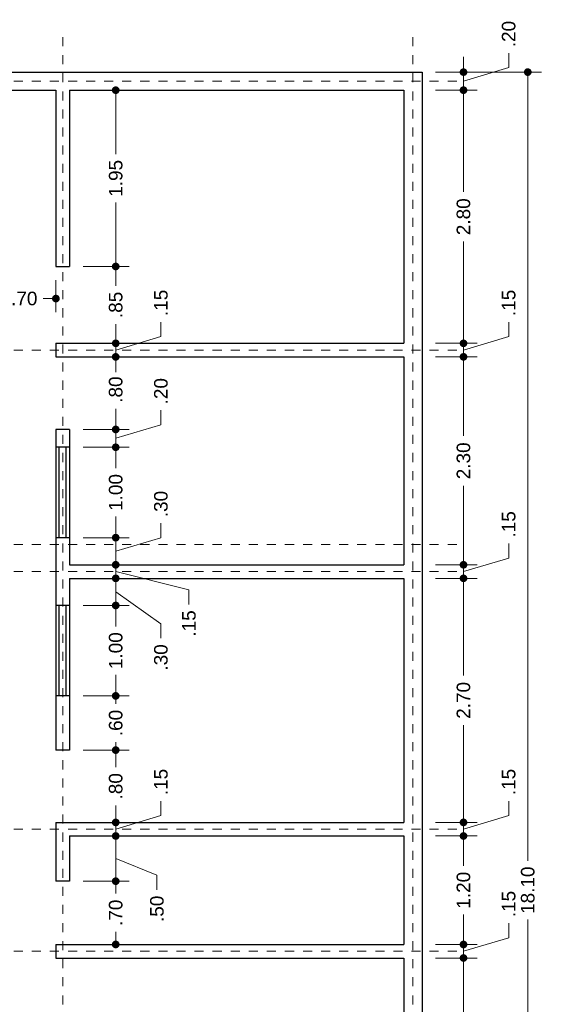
# Model space of a CAD drawing. Header units: millimetres. Extents: x 2562.1 to 2574.2, y 871.5 to 892.7.
# Tile 4 of 4: x 2568.4 to 2574.2, y 881.8 to 892.7. Entities that reach past the tile are written whole.
import ezdxf

# ---------------------------------------------------------------- set-up
doc = ezdxf.new("R2010")
doc.units = ezdxf.units.MM
doc.header["$LTSCALE"] = 0.001
doc.linetypes.add('CENTER2', pattern=[28.575, 19.05, -3.175, 3.175, -3.175])
for name, color, linetype, lineweight in [('Cotas', 7, 'Continuous', 18), ('Ejes', 7, 'CENTER2', 5), ('Muros', 7, 'Continuous', 30), ('Ventanas', 250, 'Continuous', 25)]:
    doc.layers.add(name, color=color, linetype=linetype, lineweight=lineweight)
doc.styles.get("Standard").update_dxf_attribs({"font": 'arial.ttf'})
doc.dimstyles.new('1-100', dxfattribs={"dimscale": 100, "dimtxt": 0.0015, "dimasz": 0.00085, "dimexe": 0.0015, "dimexo": 0.0015, "dimgap": 0.0008, "dimtad": 0, "dimzin": 4, "dimdsep": 46, "dimtxsty": 'Standard', "dimblk": 'DOT', "dimcen": 0.0009, "dimclrd": 256, "dimclre": 256, "dimclrt": 256, "dimadec": 0, "dimazin": 0, "dimtfac": 1, "dimtofl": 0, "dimtmove": 1, "dimatfit": 2, "dimfxl": 0.0015, "dimtfill": 1, "dimtolj": 1, "dimtzin": 4, "dimlwd": -1, "dimlwe": -1, "dimarcsym": 0})

# ---------------------------------------------------------------- blocks, each defined once
blk = doc.blocks.new('_DOT')
at = {"color": 0, "linetype": 'ByBlock'}
blk.add_line((-0.5, 0), (-1, 0), dxfattribs=at)
at = {"color": 0, "linetype": 'ByBlock', "const_width": 0.5}
blk.add_lwpolyline([(-0.25, 0, 1), (0.25, 0, 1)], format="xyb", close=True, dxfattribs=at)
blk = doc.blocks.new('*D50')
at = {"layer": 'Cotas', "transparency": 16777216}
for p, q in [((2568.129, 889.849), (2568.129, 889.494)), ((2568.829, 889.849), (2568.829, 889.494)), ((2568.214, 889.644), (2568.268, 889.644)), ((2568.744, 889.644), (2568.69, 889.644))]:
    blk.add_line(p, q, dxfattribs=at)
at = {"layer": 'Defpoints', "color": 0, "transparency": 16777216}
for p in [(2568.129, 889.999), (2568.829, 889.999), (2568.829, 889.644)]:
    blk.add_point(p, dxfattribs=at)
at = {"layer": 'Cotas', "transparency": 16777216, "xscale": 0.08499999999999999, "yscale": 0.08499999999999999, "zscale": 0.08499999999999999, "rotation": 180}
blk.add_blockref('_DOT', (2568.129, 889.644), dxfattribs=at)
at = {"layer": 'Cotas', "transparency": 16777216, "xscale": 0.08499999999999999, "yscale": 0.08499999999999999, "zscale": 0.08499999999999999}
blk.add_blockref('_DOT', (2568.829, 889.644), dxfattribs=at)
at = {"layer": 'Cotas', "transparency": 16777216, "insert": (2568.479, 889.644), "char_height": 0.15, "attachment_point": 5, "bg_fill": 3, "box_fill_scale": 1.1, "bg_fill_color": 256, "bg_fill_true_color": 13158600, "bg_fill_transparency": 0}
blk.add_mtext('\\A1;.70', dxfattribs=at)
blk = doc.blocks.new('*D51')
at = {"layer": 'Cotas', "transparency": 16777216}
for p, q in [((2569.129, 891.949), (2569.641, 891.949)), ((2569.491, 891.864), (2569.491, 891.243)), ((2569.491, 890.084), (2569.491, 890.706)), ((2569.129, 889.999), (2569.641, 889.999))]:
    blk.add_line(p, q, dxfattribs=at)
at = {"layer": 'Defpoints', "color": 0, "transparency": 16777216}
for p in [(2568.979, 891.949), (2568.979, 889.999), (2569.491, 889.999)]:
    blk.add_point(p, dxfattribs=at)
at = {"layer": 'Cotas', "transparency": 16777216, "xscale": 0.08499999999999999, "yscale": 0.08499999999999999, "zscale": 0.08499999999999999}
for p, rotation in [((2569.491, 891.949), 90), ((2569.491, 889.999), 270)]:
    blk.add_blockref('_DOT', p, dxfattribs=dict(at, rotation=rotation))
at = {"layer": 'Cotas', "transparency": 16777216, "insert": (2569.491, 890.974), "char_height": 0.15, "attachment_point": 5, "rotation": 90, "bg_fill": 3, "box_fill_scale": 1.1, "bg_fill_color": 256, "bg_fill_true_color": 13158600, "bg_fill_transparency": 0}
blk.add_mtext('\\A1;1.95', dxfattribs=at)
blk = doc.blocks.new('*D52')
at = {"layer": 'Cotas', "transparency": 16777216}
for p, q in [((2569.129, 889.999), (2569.641, 889.999)), ((2569.491, 889.914), (2569.491, 889.786)), ((2569.491, 889.234), (2569.491, 889.362)), ((2568.979, 889.149), (2569.641, 889.149))]:
    blk.add_line(p, q, dxfattribs=at)
at = {"layer": 'Defpoints', "color": 0, "transparency": 16777216}
for p in [(2568.979, 889.999), (2568.829, 889.149), (2569.491, 889.149)]:
    blk.add_point(p, dxfattribs=at)
at = {"layer": 'Cotas', "transparency": 16777216, "xscale": 0.08499999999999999, "yscale": 0.08499999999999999, "zscale": 0.08499999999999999}
for p, rotation in [((2569.491, 889.999), 90), ((2569.491, 889.149), 270)]:
    blk.add_blockref('_DOT', p, dxfattribs=dict(at, rotation=rotation))
at = {"layer": 'Cotas', "transparency": 16777216, "insert": (2569.491, 889.574), "char_height": 0.15, "attachment_point": 5, "rotation": 90, "bg_fill": 3, "box_fill_scale": 1.1, "bg_fill_color": 256, "bg_fill_true_color": 13158600, "bg_fill_transparency": 0}
blk.add_mtext('\\A1;.85', dxfattribs=at)
blk = doc.blocks.new('*D53')
at = {"layer": 'Cotas', "transparency": 16777216}
for p, q in [((2569.991, 889.224), (2569.991, 889.384)), ((2569.491, 889.234), (2569.491, 889.319)), ((2569.491, 889.074), (2569.991, 889.224)), ((2568.979, 889.149), (2569.641, 889.149)), ((2569.491, 889.149), (2569.491, 888.999)), ((2569.054, 888.999), (2569.641, 888.999)), ((2569.491, 888.914), (2569.491, 888.829))]:
    blk.add_line(p, q, dxfattribs=at)
at = {"layer": 'Defpoints', "color": 0, "transparency": 16777216}
for p in [(2568.829, 889.149), (2568.904, 888.999), (2569.491, 888.999)]:
    blk.add_point(p, dxfattribs=at)
at = {"layer": 'Cotas', "transparency": 16777216, "xscale": 0.08499999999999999, "yscale": 0.08499999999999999, "zscale": 0.08499999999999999}
for p, rotation in [((2569.491, 889.149), 270), ((2569.491, 888.999), 90)]:
    blk.add_blockref('_DOT', p, dxfattribs=dict(at, rotation=rotation))
at = {"layer": 'Cotas', "transparency": 16777216, "insert": (2569.991, 889.596), "char_height": 0.15, "attachment_point": 5, "rotation": 90, "bg_fill": 3, "box_fill_scale": 1.1, "bg_fill_color": 256, "bg_fill_true_color": 13158600, "bg_fill_transparency": 0}
blk.add_mtext('\\A1;.15', dxfattribs=at)
blk = doc.blocks.new('*D54')
at = {"layer": 'Cotas', "transparency": 16777216}
for p, q in [((2569.054, 888.999), (2569.641, 888.999)), ((2569.491, 888.914), (2569.491, 888.848)), ((2569.491, 888.281), (2569.491, 888.426)), ((2569.129, 888.196), (2569.641, 888.196))]:
    blk.add_line(p, q, dxfattribs=at)
at = {"layer": 'Defpoints', "color": 0, "transparency": 16777216}
for p in [(2568.904, 888.999), (2568.979, 888.196), (2569.491, 888.196)]:
    blk.add_point(p, dxfattribs=at)
at = {"layer": 'Cotas', "transparency": 16777216, "xscale": 0.08499999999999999, "yscale": 0.08499999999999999, "zscale": 0.08499999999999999}
for p, rotation in [((2569.491, 888.999), 90), ((2569.491, 888.196), 270)]:
    blk.add_blockref('_DOT', p, dxfattribs=dict(at, rotation=rotation))
at = {"layer": 'Cotas', "transparency": 16777216, "insert": (2569.491, 888.637), "char_height": 0.15, "attachment_point": 5, "rotation": 90, "bg_fill": 3, "box_fill_scale": 1.1, "bg_fill_color": 256, "bg_fill_true_color": 13158600, "bg_fill_transparency": 0}
blk.add_mtext('\\A1;.80', dxfattribs=at)
blk = doc.blocks.new('*D55')
at = {"layer": 'Cotas', "transparency": 16777216}
for p, q in [((2569.491, 888.281), (2569.491, 888.366)), ((2569.991, 888.248), (2569.991, 888.408)), ((2569.491, 888.098), (2569.991, 888.248)), ((2569.129, 888.196), (2569.641, 888.196)), ((2569.491, 888.196), (2569.491, 887.999)), ((2569.129, 887.999), (2569.641, 887.999)), ((2569.491, 887.914), (2569.491, 887.829))]:
    blk.add_line(p, q, dxfattribs=at)
at = {"layer": 'Defpoints', "color": 0, "transparency": 16777216}
for p in [(2568.979, 888.196), (2568.979, 887.999), (2569.491, 887.999)]:
    blk.add_point(p, dxfattribs=at)
at = {"layer": 'Cotas', "transparency": 16777216, "xscale": 0.08499999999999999, "yscale": 0.08499999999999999, "zscale": 0.08499999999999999}
for p, rotation in [((2569.491, 888.196), 270), ((2569.491, 887.999), 90)]:
    blk.add_blockref('_DOT', p, dxfattribs=dict(at, rotation=rotation))
at = {"layer": 'Cotas', "transparency": 16777216, "insert": (2569.991, 888.619), "char_height": 0.15, "attachment_point": 5, "rotation": 90, "bg_fill": 3, "box_fill_scale": 1.1, "bg_fill_color": 256, "bg_fill_true_color": 13158600, "bg_fill_transparency": 0}
blk.add_mtext('\\A1;.20', dxfattribs=at)
blk = doc.blocks.new('*D56')
at = {"layer": 'Cotas', "transparency": 16777216}
for p, q in [((2569.129, 887.999), (2569.641, 887.999)), ((2569.491, 887.914), (2569.491, 887.767)), ((2569.491, 887.084), (2569.491, 887.232)), ((2569.129, 886.999), (2569.641, 886.999))]:
    blk.add_line(p, q, dxfattribs=at)
at = {"layer": 'Defpoints', "color": 0, "transparency": 16777216}
for p in [(2568.979, 887.999), (2568.979, 886.999), (2569.491, 886.999)]:
    blk.add_point(p, dxfattribs=at)
at = {"layer": 'Cotas', "transparency": 16777216, "xscale": 0.08499999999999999, "yscale": 0.08499999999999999, "zscale": 0.08499999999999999}
for p, rotation in [((2569.491, 887.999), 90), ((2569.491, 886.999), 270)]:
    blk.add_blockref('_DOT', p, dxfattribs=dict(at, rotation=rotation))
at = {"layer": 'Cotas', "transparency": 16777216, "insert": (2569.491, 887.499), "char_height": 0.15, "attachment_point": 5, "rotation": 90, "bg_fill": 3, "box_fill_scale": 1.1, "bg_fill_color": 256, "bg_fill_true_color": 13158600, "bg_fill_transparency": 0}
blk.add_mtext('\\A1;1.00', dxfattribs=at)
blk = doc.blocks.new('*D57')
at = {"layer": 'Cotas', "transparency": 16777216}
for p, q in [((2569.491, 887.084), (2569.491, 887.169)), ((2569.991, 886.999), (2569.991, 887.159)), ((2569.129, 886.999), (2569.641, 886.999)), ((2569.491, 886.849), (2569.991, 886.999)), ((2569.491, 886.999), (2569.491, 886.699)), ((2569.129, 886.699), (2569.641, 886.699)), ((2569.491, 886.614), (2569.491, 886.529))]:
    blk.add_line(p, q, dxfattribs=at)
at = {"layer": 'Defpoints', "color": 0, "transparency": 16777216}
for p in [(2568.979, 886.999), (2568.979, 886.699), (2569.491, 886.699)]:
    blk.add_point(p, dxfattribs=at)
at = {"layer": 'Cotas', "transparency": 16777216, "xscale": 0.08499999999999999, "yscale": 0.08499999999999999, "zscale": 0.08499999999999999}
for p, rotation in [((2569.491, 886.999), 270), ((2569.491, 886.699), 90)]:
    blk.add_blockref('_DOT', p, dxfattribs=dict(at, rotation=rotation))
at = {"layer": 'Cotas', "transparency": 16777216, "insert": (2569.991, 887.371), "char_height": 0.15, "attachment_point": 5, "rotation": 90, "bg_fill": 3, "box_fill_scale": 1.1, "bg_fill_color": 256, "bg_fill_true_color": 13158600, "bg_fill_transparency": 0}
blk.add_mtext('\\A1;.30', dxfattribs=at)
blk = doc.blocks.new('*D58')
at = {"layer": 'Cotas', "transparency": 16777216}
for p, q in [((2569.491, 886.784), (2569.491, 886.869)), ((2569.129, 886.699), (2569.641, 886.699)), ((2569.491, 886.699), (2569.491, 886.549)), ((2569.491, 886.624), (2570.301, 886.421)), ((2569.129, 886.549), (2569.641, 886.549)), ((2569.491, 886.464), (2569.491, 886.379)), ((2570.301, 886.421), (2570.301, 886.261))]:
    blk.add_line(p, q, dxfattribs=at)
at = {"layer": 'Defpoints', "color": 0, "transparency": 16777216}
for p in [(2568.979, 886.699), (2568.979, 886.549), (2569.491, 886.549)]:
    blk.add_point(p, dxfattribs=at)
at = {"layer": 'Cotas', "transparency": 16777216, "xscale": 0.08499999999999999, "yscale": 0.08499999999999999, "zscale": 0.08499999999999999}
for p, rotation in [((2569.491, 886.699), 270), ((2569.491, 886.549), 90)]:
    blk.add_blockref('_DOT', p, dxfattribs=dict(at, rotation=rotation))
at = {"layer": 'Cotas', "transparency": 16777216, "insert": (2570.301, 886.05), "char_height": 0.15, "attachment_point": 5, "rotation": 90, "bg_fill": 3, "box_fill_scale": 1.1, "bg_fill_color": 256, "bg_fill_true_color": 13158600, "bg_fill_transparency": 0}
blk.add_mtext('\\A1;.15', dxfattribs=at)
blk = doc.blocks.new('*D59')
at = {"layer": 'Cotas', "transparency": 16777216}
for p, q in [((2569.491, 886.634), (2569.491, 886.719)), ((2569.129, 886.549), (2569.641, 886.549)), ((2569.491, 886.549), (2569.491, 886.249)), ((2569.491, 886.399), (2569.991, 886.046)), ((2569.129, 886.249), (2569.641, 886.249)), ((2569.491, 886.164), (2569.491, 886.079)), ((2569.991, 886.046), (2569.991, 885.886))]:
    blk.add_line(p, q, dxfattribs=at)
at = {"layer": 'Defpoints', "color": 0, "transparency": 16777216}
for p in [(2568.979, 886.549), (2568.979, 886.249), (2569.491, 886.249)]:
    blk.add_point(p, dxfattribs=at)
at = {"layer": 'Cotas', "transparency": 16777216, "xscale": 0.08499999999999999, "yscale": 0.08499999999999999, "zscale": 0.08499999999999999}
for p, rotation in [((2569.491, 886.549), 270), ((2569.491, 886.249), 90)]:
    blk.add_blockref('_DOT', p, dxfattribs=dict(at, rotation=rotation))
at = {"layer": 'Cotas', "transparency": 16777216, "insert": (2569.991, 885.674), "char_height": 0.15, "attachment_point": 5, "rotation": 90, "bg_fill": 3, "box_fill_scale": 1.1, "bg_fill_color": 256, "bg_fill_true_color": 13158600, "bg_fill_transparency": 0}
blk.add_mtext('\\A1;.30', dxfattribs=at)
blk = doc.blocks.new('*D60')
at = {"layer": 'Cotas', "transparency": 16777216}
for p, q in [((2569.129, 886.249), (2569.641, 886.249)), ((2569.491, 886.164), (2569.491, 886.017)), ((2569.491, 885.334), (2569.491, 885.482)), ((2569.129, 885.249), (2569.641, 885.249))]:
    blk.add_line(p, q, dxfattribs=at)
at = {"layer": 'Defpoints', "color": 0, "transparency": 16777216}
for p in [(2568.979, 886.249), (2568.979, 885.249), (2569.491, 885.249)]:
    blk.add_point(p, dxfattribs=at)
at = {"layer": 'Cotas', "transparency": 16777216, "xscale": 0.08499999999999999, "yscale": 0.08499999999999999, "zscale": 0.08499999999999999}
for p, rotation in [((2569.491, 886.249), 90), ((2569.491, 885.249), 270)]:
    blk.add_blockref('_DOT', p, dxfattribs=dict(at, rotation=rotation))
at = {"layer": 'Cotas', "transparency": 16777216, "insert": (2569.491, 885.749), "char_height": 0.15, "attachment_point": 5, "rotation": 90, "bg_fill": 3, "box_fill_scale": 1.1, "bg_fill_color": 256, "bg_fill_true_color": 13158600, "bg_fill_transparency": 0}
blk.add_mtext('\\A1;1.00', dxfattribs=at)
blk = doc.blocks.new('*D61')
at = {"layer": 'Cotas', "transparency": 16777216}
for p, q in [((2569.129, 885.249), (2569.641, 885.249)), ((2569.491, 885.164), (2569.491, 885.161)), ((2569.129, 884.649), (2569.641, 884.649)), ((2569.491, 884.734), (2569.491, 884.738))]:
    blk.add_line(p, q, dxfattribs=at)
at = {"layer": 'Defpoints', "color": 0, "transparency": 16777216}
for p in [(2568.979, 885.249), (2568.979, 884.649), (2569.491, 884.649)]:
    blk.add_point(p, dxfattribs=at)
at = {"layer": 'Cotas', "transparency": 16777216, "xscale": 0.08499999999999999, "yscale": 0.08499999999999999, "zscale": 0.08499999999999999}
for p, rotation in [((2569.491, 885.249), 90), ((2569.491, 884.649), 270)]:
    blk.add_blockref('_DOT', p, dxfattribs=dict(at, rotation=rotation))
at = {"layer": 'Cotas', "transparency": 16777216, "insert": (2569.491, 884.949), "char_height": 0.15, "attachment_point": 5, "rotation": 90, "bg_fill": 3, "box_fill_scale": 1.1, "bg_fill_color": 256, "bg_fill_true_color": 13158600, "bg_fill_transparency": 0}
blk.add_mtext('\\A1;.60', dxfattribs=at)
blk = doc.blocks.new('*D62')
at = {"layer": 'Cotas', "transparency": 16777216}
for p, q in [((2569.129, 884.649), (2569.641, 884.649)), ((2569.491, 884.564), (2569.491, 884.461)), ((2569.491, 883.934), (2569.491, 884.038)), ((2568.979, 883.849), (2569.641, 883.849))]:
    blk.add_line(p, q, dxfattribs=at)
at = {"layer": 'Defpoints', "color": 0, "transparency": 16777216}
for p in [(2568.979, 884.649), (2568.829, 883.849), (2569.491, 883.849)]:
    blk.add_point(p, dxfattribs=at)
at = {"layer": 'Cotas', "transparency": 16777216, "xscale": 0.08499999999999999, "yscale": 0.08499999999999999, "zscale": 0.08499999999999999}
for p, rotation in [((2569.491, 884.649), 90), ((2569.491, 883.849), 270)]:
    blk.add_blockref('_DOT', p, dxfattribs=dict(at, rotation=rotation))
at = {"layer": 'Cotas', "transparency": 16777216, "insert": (2569.491, 884.249), "char_height": 0.15, "attachment_point": 5, "rotation": 90, "bg_fill": 3, "box_fill_scale": 1.1, "bg_fill_color": 256, "bg_fill_true_color": 13158600, "bg_fill_transparency": 0}
blk.add_mtext('\\A1;.80', dxfattribs=at)
blk = doc.blocks.new('*D63')
at = {"layer": 'Cotas', "transparency": 16777216}
for p, q in [((2569.491, 883.934), (2569.491, 884.019)), ((2569.991, 883.924), (2569.991, 884.084)), ((2569.491, 883.774), (2569.991, 883.924)), ((2568.979, 883.849), (2569.641, 883.849)), ((2569.491, 883.849), (2569.491, 883.699)), ((2569.129, 883.699), (2569.641, 883.699)), ((2569.491, 883.614), (2569.491, 883.529))]:
    blk.add_line(p, q, dxfattribs=at)
at = {"layer": 'Defpoints', "color": 0, "transparency": 16777216}
for p in [(2568.829, 883.849), (2568.979, 883.699), (2569.491, 883.699)]:
    blk.add_point(p, dxfattribs=at)
at = {"layer": 'Cotas', "transparency": 16777216, "xscale": 0.08499999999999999, "yscale": 0.08499999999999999, "zscale": 0.08499999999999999}
for p, rotation in [((2569.491, 883.849), 270), ((2569.491, 883.699), 90)]:
    blk.add_blockref('_DOT', p, dxfattribs=dict(at, rotation=rotation))
at = {"layer": 'Cotas', "transparency": 16777216, "insert": (2569.991, 884.296), "char_height": 0.15, "attachment_point": 5, "rotation": 90, "bg_fill": 3, "box_fill_scale": 1.1, "bg_fill_color": 256, "bg_fill_true_color": 13158600, "bg_fill_transparency": 0}
blk.add_mtext('\\A1;.15', dxfattribs=at)
blk = doc.blocks.new('*D64')
at = {"layer": 'Cotas', "transparency": 16777216}
for p, q in [((2569.129, 883.699), (2569.641, 883.699)), ((2569.491, 883.614), (2569.491, 883.284)), ((2569.491, 883.449), (2569.947, 883.264)), ((2569.947, 883.264), (2569.947, 883.104)), ((2569.129, 883.199), (2569.641, 883.199))]:
    blk.add_line(p, q, dxfattribs=at)
at = {"layer": 'Defpoints', "color": 0, "transparency": 16777216}
for p in [(2568.979, 883.699), (2568.979, 883.199), (2569.491, 883.199)]:
    blk.add_point(p, dxfattribs=at)
at = {"layer": 'Cotas', "transparency": 16777216, "xscale": 0.08499999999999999, "yscale": 0.08499999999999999, "zscale": 0.08499999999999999}
for p, rotation in [((2569.491, 883.699), 90), ((2569.491, 883.199), 270)]:
    blk.add_blockref('_DOT', p, dxfattribs=dict(at, rotation=rotation))
at = {"layer": 'Cotas', "transparency": 16777216, "insert": (2569.947, 882.893), "char_height": 0.15, "attachment_point": 5, "rotation": 90, "bg_fill": 3, "box_fill_scale": 1.1, "bg_fill_color": 256, "bg_fill_true_color": 13158600, "bg_fill_transparency": 0}
blk.add_mtext('\\A1;.50', dxfattribs=at)
blk = doc.blocks.new('*D65')
at = {"layer": 'Cotas', "transparency": 16777216}
for p, q in [((2569.129, 883.199), (2569.641, 883.199)), ((2569.491, 883.114), (2569.491, 883.061)), ((2569.491, 882.584), (2569.491, 882.638)), ((2568.979, 882.499), (2569.641, 882.499))]:
    blk.add_line(p, q, dxfattribs=at)
at = {"layer": 'Defpoints', "color": 0, "transparency": 16777216}
for p in [(2568.979, 883.199), (2568.829, 882.499), (2569.491, 882.499)]:
    blk.add_point(p, dxfattribs=at)
at = {"layer": 'Cotas', "transparency": 16777216, "xscale": 0.08499999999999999, "yscale": 0.08499999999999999, "zscale": 0.08499999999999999}
for p, rotation in [((2569.491, 883.199), 90), ((2569.491, 882.499), 270)]:
    blk.add_blockref('_DOT', p, dxfattribs=dict(at, rotation=rotation))
at = {"layer": 'Cotas', "transparency": 16777216, "insert": (2569.491, 882.849), "char_height": 0.15, "attachment_point": 5, "rotation": 90, "bg_fill": 3, "box_fill_scale": 1.1, "bg_fill_color": 256, "bg_fill_true_color": 13158600, "bg_fill_transparency": 0}
blk.add_mtext('\\A1;.70', dxfattribs=at)
blk = doc.blocks.new('*D70')
at = {"layer": 'Cotas', "transparency": 16777216}
for p, q in [((2573.029, 882.349), (2573.488, 882.349)), ((2573.338, 882.264), (2573.338, 880.124)), ((2573.338, 877.434), (2573.338, 879.575)), ((2573.029, 877.349), (2573.488, 877.349))]:
    blk.add_line(p, q, dxfattribs=at)
at = {"layer": 'Defpoints', "color": 0, "transparency": 16777216}
for p in [(2572.879, 882.349), (2573.338, 882.349), (2572.879, 877.349)]:
    blk.add_point(p, dxfattribs=at)
at = {"layer": 'Cotas', "transparency": 16777216, "xscale": 0.08499999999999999, "yscale": 0.08499999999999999, "zscale": 0.08499999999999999}
for p, rotation in [((2573.338, 882.349), 90), ((2573.338, 877.349), 270)]:
    blk.add_blockref('_DOT', p, dxfattribs=dict(at, rotation=rotation))
at = {"layer": 'Cotas', "transparency": 16777216, "insert": (2573.338, 879.849), "char_height": 0.15, "attachment_point": 5, "rotation": 90, "bg_fill": 3, "box_fill_scale": 1.1, "bg_fill_color": 256, "bg_fill_true_color": 13158600, "bg_fill_transparency": 0}
blk.add_mtext('\\A1;5.00', dxfattribs=at)
blk = doc.blocks.new('*D71')
at = {"layer": 'Cotas', "transparency": 16777216}
for p, q in [((2573.838, 882.574), (2573.838, 882.734)), ((2573.338, 882.584), (2573.338, 882.669)), ((2573.338, 882.424), (2573.838, 882.574)), ((2573.029, 882.499), (2573.488, 882.499)), ((2573.338, 882.349), (2573.338, 882.499)), ((2573.029, 882.349), (2573.488, 882.349)), ((2573.338, 882.264), (2573.338, 882.179))]:
    blk.add_line(p, q, dxfattribs=at)
at = {"layer": 'Defpoints', "color": 0, "transparency": 16777216}
for p in [(2572.879, 882.499), (2573.338, 882.499), (2572.879, 882.349)]:
    blk.add_point(p, dxfattribs=at)
at = {"layer": 'Cotas', "transparency": 16777216, "xscale": 0.08499999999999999, "yscale": 0.08499999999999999, "zscale": 0.08499999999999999}
for p, rotation in [((2573.338, 882.499), 270), ((2573.338, 882.349), 90)]:
    blk.add_blockref('_DOT', p, dxfattribs=dict(at, rotation=rotation))
at = {"layer": 'Cotas', "transparency": 16777216, "insert": (2573.838, 882.946), "char_height": 0.15, "attachment_point": 5, "rotation": 90, "bg_fill": 3, "box_fill_scale": 1.1, "bg_fill_color": 256, "bg_fill_true_color": 13158600, "bg_fill_transparency": 0}
blk.add_mtext('\\A1;.15', dxfattribs=at)
blk = doc.blocks.new('*D72')
at = {"layer": 'Cotas', "transparency": 16777216}
for p, q in [((2573.029, 883.699), (2573.488, 883.699)), ((2573.338, 883.614), (2573.338, 883.367)), ((2573.338, 882.584), (2573.338, 882.832)), ((2573.029, 882.499), (2573.488, 882.499))]:
    blk.add_line(p, q, dxfattribs=at)
at = {"layer": 'Defpoints', "color": 0, "transparency": 16777216}
for p in [(2572.879, 883.699), (2573.338, 883.699), (2572.879, 882.499)]:
    blk.add_point(p, dxfattribs=at)
at = {"layer": 'Cotas', "transparency": 16777216, "xscale": 0.08499999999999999, "yscale": 0.08499999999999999, "zscale": 0.08499999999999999}
for p, rotation in [((2573.338, 883.699), 90), ((2573.338, 882.499), 270)]:
    blk.add_blockref('_DOT', p, dxfattribs=dict(at, rotation=rotation))
at = {"layer": 'Cotas', "transparency": 16777216, "insert": (2573.338, 883.099), "char_height": 0.15, "attachment_point": 5, "rotation": 90, "bg_fill": 3, "box_fill_scale": 1.1, "bg_fill_color": 256, "bg_fill_true_color": 13158600, "bg_fill_transparency": 0}
blk.add_mtext('\\A1;1.20', dxfattribs=at)
blk = doc.blocks.new('*D73')
at = {"layer": 'Cotas', "transparency": 16777216}
for p, q in [((2573.338, 883.934), (2573.338, 884.019)), ((2573.838, 883.924), (2573.838, 884.084)), ((2573.338, 883.774), (2573.838, 883.924)), ((2573.029, 883.849), (2573.488, 883.849)), ((2573.338, 883.699), (2573.338, 883.849)), ((2573.029, 883.699), (2573.488, 883.699)), ((2573.338, 883.614), (2573.338, 883.529))]:
    blk.add_line(p, q, dxfattribs=at)
at = {"layer": 'Defpoints', "color": 0, "transparency": 16777216}
for p in [(2572.879, 883.849), (2573.338, 883.849), (2572.879, 883.699)]:
    blk.add_point(p, dxfattribs=at)
at = {"layer": 'Cotas', "transparency": 16777216, "xscale": 0.08499999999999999, "yscale": 0.08499999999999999, "zscale": 0.08499999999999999}
for p, rotation in [((2573.338, 883.849), 270), ((2573.338, 883.699), 90)]:
    blk.add_blockref('_DOT', p, dxfattribs=dict(at, rotation=rotation))
at = {"layer": 'Cotas', "transparency": 16777216, "insert": (2573.838, 884.296), "char_height": 0.15, "attachment_point": 5, "rotation": 90, "bg_fill": 3, "box_fill_scale": 1.1, "bg_fill_color": 256, "bg_fill_true_color": 13158600, "bg_fill_transparency": 0}
blk.add_mtext('\\A1;.15', dxfattribs=at)
blk = doc.blocks.new('*D74')
at = {"layer": 'Cotas', "transparency": 16777216}
for p, q in [((2573.029, 886.549), (2573.488, 886.549)), ((2573.338, 886.464), (2573.338, 885.475)), ((2573.338, 883.934), (2573.338, 884.924)), ((2573.029, 883.849), (2573.488, 883.849))]:
    blk.add_line(p, q, dxfattribs=at)
at = {"layer": 'Defpoints', "color": 0, "transparency": 16777216}
for p in [(2572.879, 886.549), (2573.338, 886.549), (2572.879, 883.849)]:
    blk.add_point(p, dxfattribs=at)
at = {"layer": 'Cotas', "transparency": 16777216, "xscale": 0.08499999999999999, "yscale": 0.08499999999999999, "zscale": 0.08499999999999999}
for p, rotation in [((2573.338, 886.549), 90), ((2573.338, 883.849), 270)]:
    blk.add_blockref('_DOT', p, dxfattribs=dict(at, rotation=rotation))
at = {"layer": 'Cotas', "transparency": 16777216, "insert": (2573.338, 885.199), "char_height": 0.15, "attachment_point": 5, "rotation": 90, "bg_fill": 3, "box_fill_scale": 1.1, "bg_fill_color": 256, "bg_fill_true_color": 13158600, "bg_fill_transparency": 0}
blk.add_mtext('\\A1;2.70', dxfattribs=at)
blk = doc.blocks.new('*D75')
at = {"layer": 'Cotas', "transparency": 16777216}
for p, q in [((2573.838, 886.774), (2573.838, 886.934)), ((2573.338, 886.784), (2573.338, 886.869)), ((2573.338, 886.624), (2573.838, 886.774)), ((2573.029, 886.699), (2573.488, 886.699)), ((2573.338, 886.549), (2573.338, 886.699)), ((2573.029, 886.549), (2573.488, 886.549)), ((2573.338, 886.464), (2573.338, 886.379))]:
    blk.add_line(p, q, dxfattribs=at)
at = {"layer": 'Defpoints', "color": 0, "transparency": 16777216}
for p in [(2572.879, 886.699), (2573.338, 886.699), (2572.879, 886.549)]:
    blk.add_point(p, dxfattribs=at)
at = {"layer": 'Cotas', "transparency": 16777216, "xscale": 0.08499999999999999, "yscale": 0.08499999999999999, "zscale": 0.08499999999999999}
for p, rotation in [((2573.338, 886.699), 270), ((2573.338, 886.549), 90)]:
    blk.add_blockref('_DOT', p, dxfattribs=dict(at, rotation=rotation))
at = {"layer": 'Cotas', "transparency": 16777216, "insert": (2573.838, 887.146), "char_height": 0.15, "attachment_point": 5, "rotation": 90, "bg_fill": 3, "box_fill_scale": 1.1, "bg_fill_color": 256, "bg_fill_true_color": 13158600, "bg_fill_transparency": 0}
blk.add_mtext('\\A1;.15', dxfattribs=at)
blk = doc.blocks.new('*D76')
at = {"layer": 'Cotas', "transparency": 16777216}
for p, q in [((2573.029, 888.999), (2573.488, 888.999)), ((2573.338, 888.914), (2573.338, 888.125)), ((2573.338, 886.784), (2573.338, 887.574)), ((2573.029, 886.699), (2573.488, 886.699))]:
    blk.add_line(p, q, dxfattribs=at)
at = {"layer": 'Defpoints', "color": 0, "transparency": 16777216}
for p in [(2572.879, 888.999), (2573.338, 888.999), (2572.879, 886.699)]:
    blk.add_point(p, dxfattribs=at)
at = {"layer": 'Cotas', "transparency": 16777216, "xscale": 0.08499999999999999, "yscale": 0.08499999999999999, "zscale": 0.08499999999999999}
for p, rotation in [((2573.338, 888.999), 90), ((2573.338, 886.699), 270)]:
    blk.add_blockref('_DOT', p, dxfattribs=dict(at, rotation=rotation))
at = {"layer": 'Cotas', "transparency": 16777216, "insert": (2573.338, 887.849), "char_height": 0.15, "attachment_point": 5, "rotation": 90, "bg_fill": 3, "box_fill_scale": 1.1, "bg_fill_color": 256, "bg_fill_true_color": 13158600, "bg_fill_transparency": 0}
blk.add_mtext('\\A1;2.30', dxfattribs=at)
blk = doc.blocks.new('*D77')
at = {"layer": 'Cotas', "transparency": 16777216}
for p, q in [((2573.838, 889.224), (2573.838, 889.384)), ((2573.338, 889.234), (2573.338, 889.319)), ((2573.338, 889.074), (2573.838, 889.224)), ((2573.029, 889.149), (2573.488, 889.149)), ((2573.338, 888.999), (2573.338, 889.149)), ((2573.029, 888.999), (2573.488, 888.999)), ((2573.338, 888.914), (2573.338, 888.829))]:
    blk.add_line(p, q, dxfattribs=at)
at = {"layer": 'Defpoints', "color": 0, "transparency": 16777216}
for p in [(2572.879, 889.149), (2573.338, 889.149), (2572.879, 888.999)]:
    blk.add_point(p, dxfattribs=at)
at = {"layer": 'Cotas', "transparency": 16777216, "xscale": 0.08499999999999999, "yscale": 0.08499999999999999, "zscale": 0.08499999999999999}
for p, rotation in [((2573.338, 889.149), 270), ((2573.338, 888.999), 90)]:
    blk.add_blockref('_DOT', p, dxfattribs=dict(at, rotation=rotation))
at = {"layer": 'Cotas', "transparency": 16777216, "insert": (2573.838, 889.596), "char_height": 0.15, "attachment_point": 5, "rotation": 90, "bg_fill": 3, "box_fill_scale": 1.1, "bg_fill_color": 256, "bg_fill_true_color": 13158600, "bg_fill_transparency": 0}
blk.add_mtext('\\A1;.15', dxfattribs=at)
blk = doc.blocks.new('*D78')
at = {"layer": 'Cotas', "transparency": 16777216}
for p, q in [((2573.029, 891.949), (2573.488, 891.949)), ((2573.338, 891.864), (2573.338, 890.825)), ((2573.338, 889.234), (2573.338, 890.274)), ((2573.029, 889.149), (2573.488, 889.149))]:
    blk.add_line(p, q, dxfattribs=at)
at = {"layer": 'Defpoints', "color": 0, "transparency": 16777216}
for p in [(2572.879, 891.949), (2573.338, 891.949), (2572.879, 889.149)]:
    blk.add_point(p, dxfattribs=at)
at = {"layer": 'Cotas', "transparency": 16777216, "xscale": 0.08499999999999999, "yscale": 0.08499999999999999, "zscale": 0.08499999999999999}
for p, rotation in [((2573.338, 891.949), 90), ((2573.338, 889.149), 270)]:
    blk.add_blockref('_DOT', p, dxfattribs=dict(at, rotation=rotation))
at = {"layer": 'Cotas', "transparency": 16777216, "insert": (2573.338, 890.549), "char_height": 0.15, "attachment_point": 5, "rotation": 90, "bg_fill": 3, "box_fill_scale": 1.1, "bg_fill_color": 256, "bg_fill_true_color": 13158600, "bg_fill_transparency": 0}
blk.add_mtext('\\A1;2.80', dxfattribs=at)
blk = doc.blocks.new('*D79')
at = {"layer": 'Cotas', "transparency": 16777216}
for p, q in [((2573.338, 892.234), (2573.338, 892.319)), ((2573.838, 892.199), (2573.838, 892.359)), ((2573.338, 892.049), (2573.838, 892.199)), ((2573.029, 892.149), (2573.488, 892.149)), ((2573.338, 891.949), (2573.338, 892.149)), ((2573.029, 891.949), (2573.488, 891.949)), ((2573.338, 891.864), (2573.338, 891.779))]:
    blk.add_line(p, q, dxfattribs=at)
at = {"layer": 'Defpoints', "color": 0, "transparency": 16777216}
for p in [(2572.879, 892.149), (2573.338, 892.149), (2572.879, 891.949)]:
    blk.add_point(p, dxfattribs=at)
at = {"layer": 'Cotas', "transparency": 16777216, "xscale": 0.08499999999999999, "yscale": 0.08499999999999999, "zscale": 0.08499999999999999}
for p, rotation in [((2573.338, 892.149), 270), ((2573.338, 891.949), 90)]:
    blk.add_blockref('_DOT', p, dxfattribs=dict(at, rotation=rotation))
at = {"layer": 'Cotas', "transparency": 16777216, "insert": (2573.838, 892.57), "char_height": 0.15, "attachment_point": 5, "rotation": 90, "bg_fill": 3, "box_fill_scale": 1.1, "bg_fill_color": 256, "bg_fill_true_color": 13158600, "bg_fill_transparency": 0}
blk.add_mtext('\\A1;.20', dxfattribs=at)
blk = doc.blocks.new('*D88')
at = {"layer": 'Cotas', "transparency": 16777216}
for p, q in [((2573.029, 892.149), (2574.199, 892.149)), ((2574.049, 892.064), (2574.049, 883.425)), ((2574.049, 874.134), (2574.049, 882.774)), ((2573.029, 874.049), (2574.199, 874.049))]:
    blk.add_line(p, q, dxfattribs=at)
at = {"layer": 'Defpoints', "color": 0, "transparency": 16777216}
for p in [(2572.879, 892.149), (2574.049, 892.149), (2572.879, 874.049)]:
    blk.add_point(p, dxfattribs=at)
at = {"layer": 'Cotas', "transparency": 16777216, "xscale": 0.08499999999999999, "yscale": 0.08499999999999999, "zscale": 0.08499999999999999}
for p, rotation in [((2574.049, 892.149), 90), ((2574.049, 874.049), 270)]:
    blk.add_blockref('_DOT', p, dxfattribs=dict(at, rotation=rotation))
at = {"layer": 'Cotas', "transparency": 16777216, "insert": (2574.049, 883.099), "char_height": 0.15, "attachment_point": 5, "rotation": 90, "bg_fill": 3, "box_fill_scale": 1.1, "bg_fill_color": 256, "bg_fill_true_color": 13158600, "bg_fill_transparency": 0}
blk.add_mtext('\\A1;18.10', dxfattribs=at)

msp = doc.modelspace()

# ---------------------------------------------------------------- linework, layer by layer
at = {"layer": 'Ejes', "linetype": 'CENTER2'}
for p, q in [((2568.904, 872.236), (2568.904, 892.549)), ((2572.779, 872.236), (2572.779, 892.549)), ((2563.563, 892.049), (2573.279, 892.049)), ((2563.563, 889.074), (2573.279, 889.074)), ((2563.563, 886.924), (2573.279, 886.924)), ((2563.563, 886.624), (2573.279, 886.624)), ((2563.563, 883.774), (2573.279, 883.774)), ((2563.563, 882.424), (2573.279, 882.424))]:
    msp.add_line(p, q, dxfattribs=at)
at = {"layer": 'Muros'}
for p, q in [((2564.779, 892.149), (2572.879, 892.149)), ((2572.879, 892.149), (2572.879, 874.049)), ((2567.829, 891.949), (2568.829, 891.949)), ((2568.829, 891.949), (2568.829, 889.999)), ((2568.979, 891.949), (2568.979, 889.999)), ((2568.979, 891.949), (2572.679, 891.949)), ((2572.679, 891.949), (2572.679, 889.149)), ((2568.829, 889.999), (2568.979, 889.999)), ((2568.829, 889.149), (2572.679, 889.149)), ((2568.829, 889.149), (2568.829, 888.999)), ((2568.829, 888.999), (2572.679, 888.999)), ((2572.679, 888.999), (2572.679, 886.699)), ((2568.979, 888.196), (2568.829, 888.196)), ((2568.829, 888.196), (2568.829, 884.649)), ((2568.979, 888.196), (2568.979, 886.699)), ((2568.979, 886.699), (2572.679, 886.699)), ((2568.979, 886.549), (2572.679, 886.549)), ((2568.979, 886.549), (2568.979, 884.649)), ((2572.679, 886.549), (2572.679, 883.849)), ((2568.979, 884.649), (2568.829, 884.649)), ((2568.829, 883.849), (2572.679, 883.849)), ((2568.829, 883.849), (2568.829, 883.199)), ((2568.979, 883.699), (2572.679, 883.699)), ((2568.979, 883.699), (2568.979, 883.199)), ((2572.679, 883.699), (2572.679, 882.499)), ((2568.979, 883.199), (2568.829, 883.199)), ((2568.829, 882.499), (2572.679, 882.499)), ((2568.829, 882.499), (2568.829, 882.349)), ((2568.829, 882.349), (2572.679, 882.349)), ((2572.679, 882.349), (2572.679, 877.349))]:
    msp.add_line(p, q, dxfattribs=at)
at = {"layer": 'Ventanas'}
for p, q in [((2568.979, 887.999), (2568.829, 887.999)), ((2568.867, 886.999), (2568.867, 887.999)), ((2568.942, 886.999), (2568.942, 887.999)), ((2568.979, 886.999), (2568.829, 886.999)), ((2568.979, 886.249), (2568.829, 886.249)), ((2568.867, 885.249), (2568.867, 886.249)), ((2568.942, 885.249), (2568.942, 886.249)), ((2568.979, 885.249), (2568.829, 885.249))]:
    msp.add_line(p, q, dxfattribs=at)

# ---------------------------------------------------------------- next in the draw order: dimensions: what is measured, and where the dimension line sits
at = {"layer": 'Cotas'}
for base, p1, p2, picture, middle in [((2569.491, 889.999), (2568.979, 891.949), (2568.979, 889.999), '*D51', (2569.491, 890.974)), ((2573.338, 882.349), (2572.879, 877.349), (2572.879, 882.349), '*D70', (2573.338, 879.849))]:
    dim = msp.add_linear_dim(base=base, p1=p1, p2=p2, angle=90, dimstyle='1-100', dxfattribs=at)
    dim.commit()
    dim.dimension.update_dxf_attribs({"geometry": picture, "text_midpoint": middle})
dim = msp.add_linear_dim(base=(2568.829, 889.644), p1=(2568.129, 889.999), p2=(2568.829, 889.999), dimstyle='1-100', dxfattribs=at)
dim.commit()
dim.dimension.update_dxf_attribs({"geometry": '*D50', "text_midpoint": (2568.479, 889.644), "dimtype": 160})

# ---------------------------------------------------------------- next in the draw order: dimensions: what is measured, and where the dimension line sits
for base, p1, p2, picture, middle in [((2569.491, 889.149), (2568.979, 889.999), (2568.829, 889.149), '*D52', (2569.491, 889.574)), ((2573.338, 882.499), (2572.879, 882.349), (2572.879, 882.499), '*D71', (2573.838, 882.814))]:
    dim = msp.add_linear_dim(base=base, p1=p1, p2=p2, angle=90, dimstyle='1-100', dxfattribs=at)
    dim.commit()
    dim.dimension.update_dxf_attribs({"geometry": picture, "text_midpoint": middle})

# ---------------------------------------------------------------- next in the draw order: dimensions: what is measured, and where the dimension line sits
for base, p1, p2, picture, middle in [((2569.491, 888.999), (2568.829, 889.149), (2568.904, 888.999), '*D53', (2569.991, 889.464)), ((2573.338, 883.699), (2572.879, 882.499), (2572.879, 883.699), '*D72', (2573.338, 883.099))]:
    dim = msp.add_linear_dim(base=base, p1=p1, p2=p2, angle=90, dimstyle='1-100', dxfattribs=at)
    dim.commit()
    dim.dimension.update_dxf_attribs({"geometry": picture, "text_midpoint": middle})

# ---------------------------------------------------------------- next in the draw order: dimensions: what is measured, and where the dimension line sits
dim = msp.add_linear_dim(base=(2569.491, 888.196), p1=(2568.904, 888.999), p2=(2568.979, 888.196), angle=90, dimstyle='1-100', dxfattribs=at)
dim.commit()
dim.dimension.update_dxf_attribs({"geometry": '*D54', "text_midpoint": (2569.491, 888.637), "dimtype": 160})
dim = msp.add_linear_dim(base=(2573.338, 883.849), p1=(2572.879, 883.699), p2=(2572.879, 883.849), angle=90, dimstyle='1-100', dxfattribs=at)
dim.commit()
dim.dimension.update_dxf_attribs({"geometry": '*D73', "text_midpoint": (2573.838, 884.164)})

# ---------------------------------------------------------------- next in the draw order: dimensions: what is measured, and where the dimension line sits
for base, p1, p2, picture, middle in [((2569.491, 887.999), (2568.979, 888.196), (2568.979, 887.999), '*D55', (2569.991, 888.488)), ((2573.338, 886.549), (2572.879, 883.849), (2572.879, 886.549), '*D74', (2573.338, 885.199))]:
    dim = msp.add_linear_dim(base=base, p1=p1, p2=p2, angle=90, dimstyle='1-100', dxfattribs=at)
    dim.commit()
    dim.dimension.update_dxf_attribs({"geometry": picture, "text_midpoint": middle})

# ---------------------------------------------------------------- next in the draw order: dimensions: what is measured, and where the dimension line sits
for base, p1, p2, picture, middle in [((2569.491, 886.999), (2568.979, 887.999), (2568.979, 886.999), '*D56', (2569.491, 887.499)), ((2573.338, 886.699), (2572.879, 886.549), (2572.879, 886.699), '*D75', (2573.838, 887.014))]:
    dim = msp.add_linear_dim(base=base, p1=p1, p2=p2, angle=90, dimstyle='1-100', dxfattribs=at)
    dim.commit()
    dim.dimension.update_dxf_attribs({"geometry": picture, "text_midpoint": middle})

# ---------------------------------------------------------------- next in the draw order: dimensions: what is measured, and where the dimension line sits
for base, p1, p2, picture, middle in [((2573.338, 888.999), (2572.879, 886.699), (2572.879, 888.999), '*D76', (2573.338, 887.849)), ((2569.491, 886.699), (2568.979, 886.999), (2568.979, 886.699), '*D57', (2569.991, 887.239))]:
    dim = msp.add_linear_dim(base=base, p1=p1, p2=p2, angle=90, dimstyle='1-100', dxfattribs=at)
    dim.commit()
    dim.dimension.update_dxf_attribs({"geometry": picture, "text_midpoint": middle})

# ---------------------------------------------------------------- next in the draw order: dimensions: what is measured, and where the dimension line sits
dim = msp.add_linear_dim(base=(2573.338, 889.149), p1=(2572.879, 888.999), p2=(2572.879, 889.149), angle=90, dimstyle='1-100', dxfattribs=at)
dim.commit()
dim.dimension.update_dxf_attribs({"geometry": '*D77', "text_midpoint": (2573.838, 889.464)})
dim = msp.add_linear_dim(base=(2569.491, 886.549), p1=(2568.979, 886.699), p2=(2568.979, 886.549), angle=90, dimstyle='1-100', dxfattribs=at)
dim.commit()
dim.dimension.update_dxf_attribs({"geometry": '*D58', "text_midpoint": (2570.301, 886.181), "dimtype": 160})

# ---------------------------------------------------------------- next in the draw order: dimensions: what is measured, and where the dimension line sits
dim = msp.add_linear_dim(base=(2573.338, 891.949), p1=(2572.879, 889.149), p2=(2572.879, 891.949), angle=90, dimstyle='1-100', dxfattribs=at)
dim.commit()
dim.dimension.update_dxf_attribs({"geometry": '*D78', "text_midpoint": (2573.338, 890.549)})
dim = msp.add_linear_dim(base=(2569.491, 886.249), p1=(2568.979, 886.549), p2=(2568.979, 886.249), angle=90, dimstyle='1-100', dxfattribs=at)
dim.commit()
dim.dimension.update_dxf_attribs({"geometry": '*D59', "text_midpoint": (2569.991, 885.806), "dimtype": 160})

# ---------------------------------------------------------------- next in the draw order: dimensions: what is measured, and where the dimension line sits
for base, p1, p2, picture, middle in [((2573.338, 892.149), (2572.879, 891.949), (2572.879, 892.149), '*D79', (2573.838, 892.439)), ((2569.491, 885.249), (2568.979, 886.249), (2568.979, 885.249), '*D60', (2569.491, 885.749))]:
    dim = msp.add_linear_dim(base=base, p1=p1, p2=p2, angle=90, dimstyle='1-100', dxfattribs=at)
    dim.commit()
    dim.dimension.update_dxf_attribs({"geometry": picture, "text_midpoint": middle})

# ---------------------------------------------------------------- next in the draw order: dimensions: what is measured, and where the dimension line sits
dim = msp.add_linear_dim(base=(2574.049, 892.149), p1=(2572.879, 874.049), p2=(2572.879, 892.149), angle=90, dimstyle='1-100', dxfattribs=at)
dim.commit()
dim.dimension.update_dxf_attribs({"geometry": '*D88', "text_midpoint": (2574.049, 883.099)})
dim = msp.add_linear_dim(base=(2569.491, 884.649), p1=(2568.979, 885.249), p2=(2568.979, 884.649), angle=90, dimstyle='1-100', dxfattribs=at)
dim.commit()
dim.dimension.update_dxf_attribs({"geometry": '*D61', "text_midpoint": (2569.491, 884.949), "dimtype": 160})

# ---------------------------------------------------------------- next in the draw order: dimensions: what is measured, and where the dimension line sits
dim = msp.add_linear_dim(base=(2569.491, 883.849), p1=(2568.979, 884.649), p2=(2568.829, 883.849), angle=90, dimstyle='1-100', dxfattribs=at)
dim.commit()
dim.dimension.update_dxf_attribs({"geometry": '*D62', "text_midpoint": (2569.491, 884.249)})

# ---------------------------------------------------------------- next in the draw order: dimensions: what is measured, and where the dimension line sits
dim = msp.add_linear_dim(base=(2569.491, 883.699), p1=(2568.829, 883.849), p2=(2568.979, 883.699), angle=90, dimstyle='1-100', dxfattribs=at)
dim.commit()
dim.dimension.update_dxf_attribs({"geometry": '*D63', "text_midpoint": (2569.991, 884.164)})

# ---------------------------------------------------------------- next in the draw order: dimensions: what is measured, and where the dimension line sits
dim = msp.add_linear_dim(base=(2569.491, 883.199), p1=(2568.979, 883.699), p2=(2568.979, 883.199), angle=90, dimstyle='1-100', dxfattribs=at)
dim.commit()
dim.dimension.update_dxf_attribs({"geometry": '*D64', "text_midpoint": (2569.947, 883.024), "dimtype": 160})

# ---------------------------------------------------------------- next in the draw order: dimensions: what is measured, and where the dimension line sits
dim = msp.add_linear_dim(base=(2569.491, 882.499), p1=(2568.979, 883.199), p2=(2568.829, 882.499), angle=90, dimstyle='1-100', dxfattribs=at)
dim.commit()
dim.dimension.update_dxf_attribs({"geometry": '*D65', "text_midpoint": (2569.491, 882.849), "dimtype": 160})

doc.saveas('drawing.dxf')
